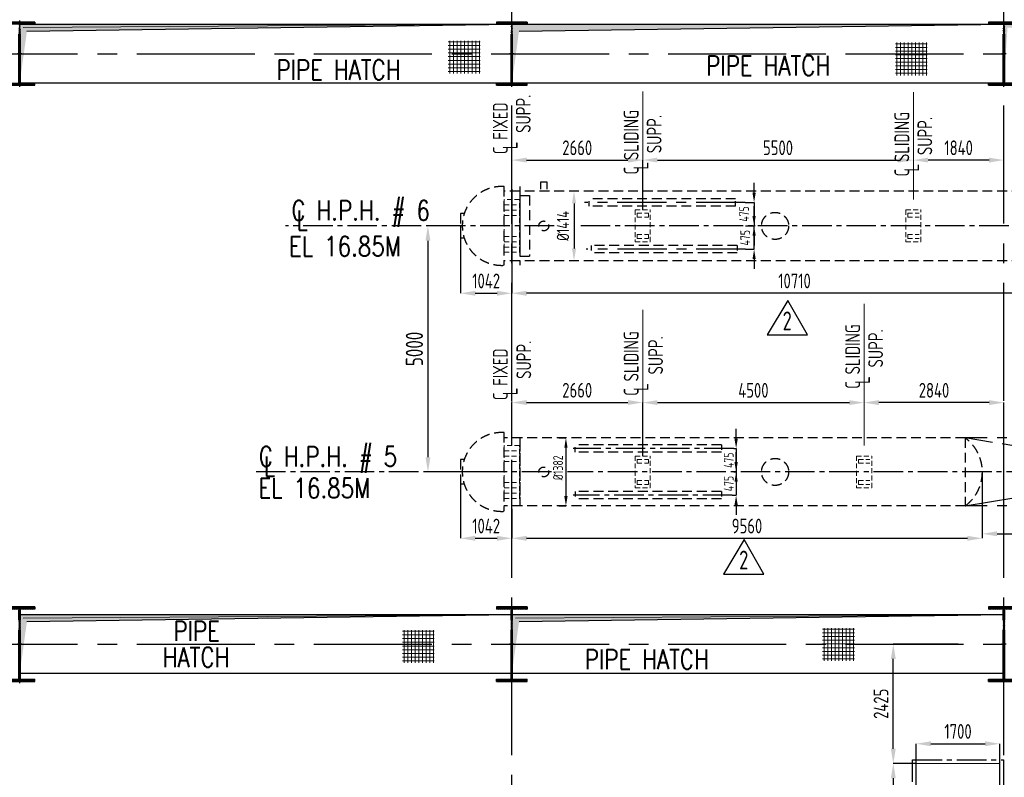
# Model space of a CAD drawing. Extents: x -11758 to 4934791, y -233543 to 1826789.
# Tile 57 of 256: x 57158 to 77166, y 287531 to 302928. Entities that reach past the tile are written whole.
import ezdxf

# ---------------------------------------------------------------- set-up
doc = ezdxf.new("R2010")
doc.units = 0
doc.header["$LTSCALE"] = 800
doc.header["$MEASUREMENT"] = 0
for name, pattern in [('CENTER', [2, 1.25, -0.25, 0.25, -0.25]), ('CENTER2', [1.125, 0.75, -0.125, 0.125, -0.125]), ('HIDDEN', [0.375, 0.25, -0.125]), ('HIDDENS', [0.25, 0.125, -0.125])]:
    doc.linetypes.add(name, pattern=pattern)
doc.layers.get('DEFPOINTS').update_dxf_attribs({"linetype": 'CONTINUOUS'})
for name, color, linetype in [('CL', 2, 'CENTER2'), ('COL', 1, 'CENTER'), ('GRID', 8, 'CENTER'), ('HANGERS', 1, 'CONTINUOUS'), ('HATCH', 9, 'CONTINUOUS'), ('M_TEXT', 3, 'CONTINUOUS'), ('MECH_EQ', 251, 'HIDDEN'), ('OBN', 1, 'CONTINUOUS'), ('PIPE OPENING HATCH', 7, 'CONTINUOUS')]:
    doc.layers.add(name, color=color, linetype=linetype)
for name, color, linetype, lineweight in [('DIM', 4, 'CONTINUOUS', 15), ('T', 3, 'CONTINUOUS', 15), ('TEXT', 3, 'CONTINUOUS', 15)]:
    doc.layers.add(name, color=color, linetype=linetype, lineweight=lineweight)
doc.styles.add('ROMANC', font='romanc')
doc.styles.add('ROMANS', font='ISO9.shx', dxfattribs={"width": 0.8})
doc.styles.add('S1', font='SIMPLEX.SHX', dxfattribs={"height": 200})
doc.styles.add('S3', font='ROMANS1.SHX', dxfattribs={"width": 0.8})
doc.dimstyles.new('STANDARD$0', dxfattribs={"dimtxt": 250, "dimasz": 200, "dimexe": 0, "dimexo": 0, "dimgap": 100, "dimtad": 1, "dimdec": 0, "dimzin": 0, "dimdsep": 46, "dimtxsty": 'S1', "dimcen": 0, "dimadec": 0, "dimazin": 0, "dimtfac": 1, "dimtdec": 0, "dimtmove": 2, "dimatfit": 3, "dimfxl": 1, "dimtolj": 1, "dimtzin": 0, "dimarcsym": 0})

# ---------------------------------------------------------------- blocks, each defined once
blk = doc.blocks.new('*D321')
at = {"layer": 'DEFPOINTS', "color": 0, "transparency": 16777216}
for p in [(65765, 298737), (65454, 293737), (65697, 293737)]:
    blk.add_point(p, dxfattribs=at)
at = {"layer": 'DIM', "color": 9, "lineweight": -2, "transparency": 16777216}
for p, q in [((65765, 298737), (65454, 298737)), ((65454, 298437), (65454, 294037)), ((65697, 293737), (65454, 293737))]:
    blk.add_line(p, q, dxfattribs=at)
at = {"layer": 'DIM', "color": 9, "transparency": 16777216}
for points in [[(65404, 298437), (65504, 298437), (65454, 298737)], [(65404, 294037), (65504, 294037), (65454, 293737)]]:
    blk.add_solid(points, dxfattribs=at)
at = {"layer": 'DIM', "transparency": 16777216, "insert": (65179, 296237), "char_height": 350, "attachment_point": 5, "rotation": 90, "style": 'ROMANS'}
blk.add_mtext('\\A1;5000', dxfattribs=at)
blk = doc.blocks.new('A$C1C927E47')
at = {"layer": 'COL'}
h = blk.add_hatch(dxfattribs=at)
h.set_pattern_fill('ANSI31', color=256, scale=100, style=0)
h.paths.add_polyline_path([(16, 0), (0, 0), (0, -710), (16, -710)])
h.paths.add_polyline_path([(16, 710), (0, 710), (0, 0), (16, 0)])
h.paths.add_polyline_path([(0, 710), (-16, 710), (-16, 0), (0, 0)])
h.paths.add_polyline_path([(0, 0), (-16, 0), (-16, -710), (0, -710)])
h.paths.add_polyline_path([(-310, -710), (-310, -760), (0, -760), (0, -710)])
h.paths.add_polyline_path([(310, -760), (310, -710), (0, -710), (0, -760)])
h.paths.add_polyline_path([(310, 710), (310, 760), (0, 760), (0, 710)])
h.paths.add_polyline_path([(-310, 760), (-310, 710), (0, 710), (0, 760)])
for p, q in [((310, 760), (-310, 760)), ((-310, 760), (-310, 710)), ((310, 710), (-310, 710)), ((-16, -710), (-16, 710)), ((16, -710), (16, 710)), ((310, 760), (310, 710)), ((-310, -710), (310, -710)), ((-310, -760), (-310, -710)), ((-310, -760), (310, -760)), ((310, -760), (310, -710))]:
    blk.add_line(p, q, dxfattribs=at)
at = {"layer": 'COL', "color": 2}
for p, q in [((0, -792), (0, 792)), ((44, 0), (-44, 0)), ((44, 0), (-44, 0))]:
    blk.add_line(p, q, dxfattribs=at)
blk = doc.blocks.new('A$C14326149')
at = {"layer": 'COL'}
h = blk.add_hatch(dxfattribs=at)
h.set_pattern_fill('ANSI31', color=256, scale=100, style=0)
h.paths.add_polyline_path([(-310, -640), (-310, -600), (310, -600), (310, -640)])
h.paths.add_polyline_path([(310, 640), (310, 600), (-310, 600), (-310, 640)])
edge = h.paths.add_edge_path()
edge.add_line((-16, -600), (-16, 600))
edge.add_line((16, -600), (16, 600))
for p, q in [((310, 640), (-310, 640)), ((-310, 640), (-310, 600)), ((310, 640), (310, 600)), ((310, 600), (-310, 600)), ((-16, -600), (-16, 600)), ((16, -600), (16, 600)), ((-310, -600), (310, -600)), ((-310, -640), (-310, -600)), ((310, -640), (310, -600)), ((-310, -640), (310, -640))]:
    blk.add_line(p, q, dxfattribs=at)
at = {"layer": 'COL', "color": 2}
for p, q in [((0, -672), (0, 672)), ((44, 0), (-44, 0))]:
    blk.add_line(p, q, dxfattribs=at)
blk = doc.blocks.new('*D381')
at = {"layer": 'DEFPOINTS', "color": 0, "transparency": 16777216}
for p in [(76718, 293737), (84818, 293046), (84818, 292480)]:
    blk.add_point(p, dxfattribs=at)
at = {"layer": 'DIM', "color": 9, "lineweight": -2, "transparency": 16777216}
for p, q in [((76718, 293737), (76718, 292480)), ((84818, 293046), (84818, 292480)), ((77018, 292480), (84518, 292480))]:
    blk.add_line(p, q, dxfattribs=at)
at = {"layer": 'DIM', "color": 9, "transparency": 16777216}
for points in [[(77018, 292530), (77018, 292430), (76718, 292480)], [(84518, 292530), (84518, 292430), (84818, 292480)]]:
    blk.add_solid(points, dxfattribs=at)
at = {"layer": 'DIM', "transparency": 16777216, "insert": (80052, 292730), "char_height": 300, "attachment_point": 5, "style": 'ROMANS'}
blk.add_mtext('\\A1;8100', dxfattribs=at)
blk = doc.blocks.new('*D382')
at = {"layer": 'DEFPOINTS', "color": 0, "transparency": 16777216}
for p in [(76718, 293737), (67158, 292987), (76718, 292388)]:
    blk.add_point(p, dxfattribs=at)
at = {"layer": 'DIM', "color": 9, "lineweight": -2, "transparency": 16777216}
for p, q in [((76718, 293737), (76718, 292388)), ((67158, 292987), (67158, 292388)), ((67458, 292388), (76418, 292388))]:
    blk.add_line(p, q, dxfattribs=at)
at = {"layer": 'DIM', "color": 9, "transparency": 16777216}
for points in [[(67458, 292438), (67458, 292338), (67158, 292388)], [(76418, 292438), (76418, 292338), (76718, 292388)]]:
    blk.add_solid(points, dxfattribs=at)
at = {"layer": 'DIM', "transparency": 16777216, "insert": (71938, 292638), "char_height": 300, "attachment_point": 5, "style": 'ROMANS'}
blk.add_mtext('\\A1;9560', dxfattribs=at)
blk = doc.blocks.new('*D383')
at = {"layer": 'DEFPOINTS', "color": 0, "transparency": 16777216}
for p in [(66116, 293487), (67158, 292388), (67158, 292388)]:
    blk.add_point(p, dxfattribs=at)
at = {"layer": 'DIM', "color": 9, "lineweight": -2, "transparency": 16777216}
for p, q in [((66116, 293487), (66116, 292388)), ((66416, 292388), (66858, 292388))]:
    blk.add_line(p, q, dxfattribs=at)
at = {"layer": 'DIM', "color": 9, "transparency": 16777216}
for points in [[(66416, 292438), (66416, 292338), (66116, 292388)], [(66858, 292438), (66858, 292338), (67158, 292388)]]:
    blk.add_solid(points, dxfattribs=at)
at = {"layer": 'DIM', "transparency": 16777216, "insert": (66637, 292638), "char_height": 300, "attachment_point": 5, "style": 'ROMANS'}
blk.add_mtext('\\A1;1042', dxfattribs=at)
blk = doc.blocks.new('*D385')
at = {"layer": 'DEFPOINTS', "color": 0, "transparency": 16777216}
for p in [(67158, 299487), (66116, 298737), (67158, 297368)]:
    blk.add_point(p, dxfattribs=at)
at = {"layer": 'DIM', "color": 9, "lineweight": -2, "transparency": 16777216}
for p, q in [((67158, 299487), (67158, 297368)), ((66116, 298737), (66116, 297368)), ((66416, 297368), (66858, 297368))]:
    blk.add_line(p, q, dxfattribs=at)
at = {"layer": 'DIM', "color": 9, "transparency": 16777216}
for points in [[(66416, 297418), (66416, 297318), (66116, 297368)], [(66858, 297418), (66858, 297318), (67158, 297368)]]:
    blk.add_solid(points, dxfattribs=at)
at = {"layer": 'DIM', "transparency": 16777216, "insert": (66637, 297618), "char_height": 300, "attachment_point": 5, "style": 'ROMANS'}
blk.add_mtext('\\A1;1042', dxfattribs=at)
blk = doc.blocks.new('*D386')
at = {"layer": 'DEFPOINTS', "color": 0, "transparency": 16777216}
for p in [(71902, 299212), (72082, 298737), (72103, 298737)]:
    blk.add_point(p, dxfattribs=at)
at = {"layer": 'DIM', "color": 9, "lineweight": -2, "transparency": 16777216}
for p, q in [((72082, 299412), (72082, 299612)), ((71902, 299212), (72082, 299212)), ((72082, 299212), (72082, 298737)), ((72103, 298737), (72082, 298737)), ((72082, 298537), (72082, 298337))]:
    blk.add_line(p, q, dxfattribs=at)
at = {"layer": 'DIM', "color": 9, "transparency": 16777216}
for points in [[(72049, 299412), (72115, 299412), (72082, 299212)], [(72049, 298537), (72115, 298537), (72082, 298737)]]:
    blk.add_solid(points, dxfattribs=at)
at = {"layer": 'DIM', "transparency": 16777216, "insert": (71879, 298980), "char_height": 200, "attachment_point": 5, "rotation": 90, "style": 'ROMANS'}
blk.add_mtext('\\A1;475', dxfattribs=at)
blk = doc.blocks.new('*D387')
at = {"layer": 'DEFPOINTS', "color": 0, "transparency": 16777216}
for p in [(71906, 298737), (72082, 298737), (71906, 298262)]:
    blk.add_point(p, dxfattribs=at)
at = {"layer": 'DIM', "color": 9, "lineweight": -2, "transparency": 16777216}
for p, q in [((72082, 298937), (72082, 299137)), ((71906, 298737), (72082, 298737)), ((72082, 298262), (72082, 298737)), ((71906, 298262), (72082, 298262)), ((72082, 298062), (72082, 297862))]:
    blk.add_line(p, q, dxfattribs=at)
at = {"layer": 'DIM', "color": 9, "transparency": 16777216}
for points in [[(72049, 298937), (72115, 298937), (72082, 298737)], [(72049, 298062), (72115, 298062), (72082, 298262)]]:
    blk.add_solid(points, dxfattribs=at)
at = {"layer": 'DIM', "transparency": 16777216, "insert": (71901, 298496), "char_height": 200, "attachment_point": 5, "rotation": 90, "style": 'ROMANS'}
blk.add_mtext('\\A1;475', dxfattribs=at)
blk = doc.blocks.new('*D388')
at = {"layer": 'DEFPOINTS', "color": 0, "transparency": 16777216}
for p in [(68427, 299444), (68423, 298030), (68427, 298030)]:
    blk.add_point(p, dxfattribs=at)
at = {"layer": 'DIM', "color": 9, "lineweight": -2, "transparency": 16777216}
for p, q in [((68427, 299444), (68423, 299444)), ((68423, 299194), (68423, 298280)), ((68427, 298030), (68423, 298030))]:
    blk.add_line(p, q, dxfattribs=at)
at = {"layer": 'DIM', "color": 9, "transparency": 16777216}
for points in [[(68381, 299194), (68465, 299194), (68423, 299444)], [(68381, 298280), (68465, 298280), (68423, 298030)]]:
    blk.add_solid(points, dxfattribs=at)
at = {"layer": 'DIM', "transparency": 16777216, "insert": (68198, 298737), "char_height": 250, "attachment_point": 5, "rotation": 90, "style": 'ROMANS'}
blk.add_mtext('\\A1;%%C1414', dxfattribs=at)
blk = doc.blocks.new('*D399')
at = {"layer": 'DEFPOINTS', "color": 0, "transparency": 16777216}
for p in [(74911, 290237), (76226, 290237), (75376, 287812)]:
    blk.add_point(p, dxfattribs=at)
at = {"layer": 'DIM', "color": 9, "lineweight": -2, "transparency": 16777216}
for p, q in [((76226, 290237), (74911, 290237)), ((74911, 288112), (74911, 289937)), ((75376, 287812), (74911, 287812))]:
    blk.add_line(p, q, dxfattribs=at)
at = {"layer": 'DIM', "color": 9, "transparency": 16777216}
for points in [[(74861, 289937), (74961, 289937), (74911, 290237)], [(74861, 288112), (74961, 288112), (74911, 287812)]]:
    blk.add_solid(points, dxfattribs=at)
at = {"layer": 'DIM', "transparency": 16777216, "insert": (74661, 289025), "char_height": 300, "attachment_point": 5, "rotation": 90, "style": 'ROMANS'}
blk.add_mtext('\\A1;2425', dxfattribs=at)
blk = doc.blocks.new('*D400')
at = {"layer": 'DEFPOINTS', "color": 0, "transparency": 16777216}
for p in [(77076, 288213), (75376, 286312), (77076, 286312)]:
    blk.add_point(p, dxfattribs=at)
at = {"layer": 'DIM', "color": 9, "lineweight": -2, "transparency": 16777216}
for p, q in [((75376, 286312), (75376, 288213)), ((75676, 288213), (76776, 288213)), ((77076, 286312), (77076, 288213))]:
    blk.add_line(p, q, dxfattribs=at)
at = {"layer": 'DIM', "color": 9, "transparency": 16777216}
for points in [[(75676, 288263), (75676, 288163), (75376, 288213)], [(76776, 288263), (76776, 288163), (77076, 288213)]]:
    blk.add_solid(points, dxfattribs=at)
at = {"layer": 'DIM', "transparency": 16777216, "insert": (76226, 288463), "char_height": 300, "attachment_point": 5, "style": 'ROMANS'}
blk.add_mtext('\\A1;1700', dxfattribs=at)
blk = doc.blocks.new('*D406')
at = {"layer": 'DEFPOINTS', "color": 0, "transparency": 16777216}
for p in [(74318, 295146), (74318, 295146), (77158, 293739)]:
    blk.add_point(p, dxfattribs=at)
at = {"layer": 'DIM', "color": 9, "lineweight": -2, "transparency": 16777216}
for p, q in [((76858, 295146), (74618, 295146)), ((77158, 293739), (77158, 295146))]:
    blk.add_line(p, q, dxfattribs=at)
at = {"layer": 'DIM', "color": 9, "transparency": 16777216}
for points in [[(74618, 295196), (74618, 295096), (74318, 295146)], [(76858, 295196), (76858, 295096), (77158, 295146)]]:
    blk.add_solid(points, dxfattribs=at)
at = {"layer": 'DIM', "transparency": 16777216, "insert": (75738, 295396), "char_height": 300, "attachment_point": 5, "style": 'ROMANS'}
blk.add_mtext('\\A1;2840', dxfattribs=at)
blk = doc.blocks.new('*D407')
at = {"layer": 'DEFPOINTS', "color": 0, "transparency": 16777216}
for p in [(69818, 295148), (67158, 294274), (69818, 294061)]:
    blk.add_point(p, dxfattribs=at)
at = {"layer": 'DIM', "color": 9, "lineweight": -2, "transparency": 16777216}
for p, q in [((67158, 294274), (67158, 295148)), ((67458, 295148), (69518, 295148)), ((69818, 294061), (69818, 295148))]:
    blk.add_line(p, q, dxfattribs=at)
at = {"layer": 'DIM', "color": 9, "transparency": 16777216}
for points in [[(67458, 295198), (67458, 295098), (67158, 295148)], [(69518, 295198), (69518, 295098), (69818, 295148)]]:
    blk.add_solid(points, dxfattribs=at)
at = {"layer": 'DIM', "transparency": 16777216, "insert": (68488, 295398), "char_height": 300, "attachment_point": 5, "style": 'ROMANS'}
blk.add_mtext('\\A1;2660', dxfattribs=at)
blk = doc.blocks.new('*D408')
at = {"layer": 'DEFPOINTS', "color": 0, "transparency": 16777216}
for p in [(74318, 295146), (74318, 295146), (69818, 294061)]:
    blk.add_point(p, dxfattribs=at)
at = {"layer": 'DIM', "color": 9, "lineweight": -2, "transparency": 16777216}
for p, q in [((69818, 294061), (69818, 295146)), ((70118, 295146), (74018, 295146))]:
    blk.add_line(p, q, dxfattribs=at)
at = {"layer": 'DIM', "color": 9, "transparency": 16777216}
for points in [[(70118, 295196), (70118, 295096), (69818, 295146)], [(74018, 295196), (74018, 295096), (74318, 295146)]]:
    blk.add_solid(points, dxfattribs=at)
at = {"layer": 'DIM', "transparency": 16777216, "insert": (72068, 295396), "char_height": 300, "attachment_point": 5, "style": 'ROMANS'}
blk.add_mtext('\\A1;4500', dxfattribs=at)
blk = doc.blocks.new('*D409')
at = {"layer": 'DEFPOINTS', "color": 0, "transparency": 16777216}
for p in [(75318, 300075), (75318, 300075), (77158, 299952)]:
    blk.add_point(p, dxfattribs=at)
at = {"layer": 'DIM', "color": 9, "lineweight": -2, "transparency": 16777216}
for p, q in [((76858, 300075), (75618, 300075)), ((77158, 299952), (77158, 300075))]:
    blk.add_line(p, q, dxfattribs=at)
at = {"layer": 'DIM', "color": 9, "transparency": 16777216}
for points in [[(75618, 300125), (75618, 300025), (75318, 300075)], [(76858, 300125), (76858, 300025), (77158, 300075)]]:
    blk.add_solid(points, dxfattribs=at)
at = {"layer": 'DIM', "transparency": 16777216, "insert": (76238, 300325), "char_height": 300, "attachment_point": 5, "style": 'ROMANS'}
blk.add_mtext('\\A1;1840', dxfattribs=at)
blk = doc.blocks.new('*D410')
at = {"layer": 'DEFPOINTS', "color": 0, "transparency": 16777216}
for p in [(69818, 300075), (67158, 299274), (69818, 299061)]:
    blk.add_point(p, dxfattribs=at)
at = {"layer": 'DIM', "color": 9, "lineweight": -2, "transparency": 16777216}
for p, q in [((67158, 299274), (67158, 300075)), ((67458, 300075), (69518, 300075)), ((69818, 299061), (69818, 300075))]:
    blk.add_line(p, q, dxfattribs=at)
at = {"layer": 'DIM', "color": 9, "transparency": 16777216}
for points in [[(67458, 300125), (67458, 300025), (67158, 300075)], [(69518, 300125), (69518, 300025), (69818, 300075)]]:
    blk.add_solid(points, dxfattribs=at)
at = {"layer": 'DIM', "transparency": 16777216, "insert": (68488, 300325), "char_height": 300, "attachment_point": 5, "style": 'ROMANS'}
blk.add_mtext('\\A1;2660', dxfattribs=at)
blk = doc.blocks.new('*D411')
at = {"layer": 'DEFPOINTS', "color": 0, "transparency": 16777216}
for p in [(75318, 300075), (75318, 300075), (69818, 299061)]:
    blk.add_point(p, dxfattribs=at)
at = {"layer": 'DIM', "color": 9, "lineweight": -2, "transparency": 16777216}
for p, q in [((69818, 299061), (69818, 300075)), ((70118, 300075), (75018, 300075))]:
    blk.add_line(p, q, dxfattribs=at)
at = {"layer": 'DIM', "color": 9, "transparency": 16777216}
for points in [[(70118, 300125), (70118, 300025), (69818, 300075)], [(75018, 300125), (75018, 300025), (75318, 300075)]]:
    blk.add_solid(points, dxfattribs=at)
at = {"layer": 'DIM', "transparency": 16777216, "insert": (72568, 300325), "char_height": 300, "attachment_point": 5, "style": 'ROMANS'}
blk.add_mtext('\\A1;5500', dxfattribs=at)
blk = doc.blocks.new('*D412')
at = {"layer": 'DEFPOINTS', "color": 0, "transparency": 16777216}
for p in [(75376, 287812), (74911, 284812), (75376, 284812)]:
    blk.add_point(p, dxfattribs=at)
at = {"layer": 'DIM', "color": 9, "lineweight": -2, "transparency": 16777216}
for p, q in [((75376, 287812), (74911, 287812)), ((74911, 287512), (74911, 285112)), ((75376, 284812), (74911, 284812))]:
    blk.add_line(p, q, dxfattribs=at)
at = {"layer": 'DIM', "color": 9, "transparency": 16777216}
for points in [[(74861, 287512), (74961, 287512), (74911, 287812)], [(74861, 285112), (74961, 285112), (74911, 284812)]]:
    blk.add_solid(points, dxfattribs=at)
at = {"layer": 'DIM', "transparency": 16777216, "insert": (74661, 286312), "char_height": 300, "attachment_point": 5, "rotation": 90, "style": 'ROMANS'}
blk.add_mtext('\\A1;3000', dxfattribs=at)
blk = doc.blocks.new('*D414')
at = {"layer": 'DEFPOINTS', "color": 0, "transparency": 16777216}
for p in [(77868, 298725), (67158, 298005), (67158, 297368)]:
    blk.add_point(p, dxfattribs=at)
at = {"layer": 'DIM', "color": 9, "lineweight": -2, "transparency": 16777216}
for p, q in [((77868, 298725), (77868, 297368)), ((67158, 298005), (67158, 297368)), ((77568, 297368), (67458, 297368))]:
    blk.add_line(p, q, dxfattribs=at)
at = {"layer": 'DIM', "color": 9, "transparency": 16777216}
for points in [[(67458, 297418), (67458, 297318), (67158, 297368)], [(77568, 297418), (77568, 297318), (77868, 297368)]]:
    blk.add_solid(points, dxfattribs=at)
at = {"layer": 'DIM', "transparency": 16777216, "insert": (72903, 297618), "char_height": 300, "attachment_point": 5, "style": 'ROMANS'}
blk.add_mtext('\\A1;10710', dxfattribs=at)
blk = doc.blocks.new('A$C0AF45617')
at = {"layer": 'DIM'}
h = blk.add_hatch(dxfattribs=at)
h.set_pattern_fill('ANSI37', color=256, scale=600, angle=45, style=0)
h.set_pattern_definition([(90, (9242.9, -48275.97), (-75, 1e-14), []), (180, (9242.9, -48275.97), (-1e-14, -75), [])])
h.paths.add_polyline_path([(40425, 284), (39777, 284), (39777, -383), (40425, -383)])
h = blk.add_hatch(dxfattribs=at)
h.set_pattern_fill('ANSI37', color=256, scale=600, angle=45, style=0)
h.set_pattern_definition([(90, (17779.32, -48234.51), (-75, 1e-14), []), (180, (17779.32, -48234.51), (-1e-14, -75), [])])
h.paths.add_polyline_path([(48962, 325), (48314, 325), (48314, -341), (48962, -341)])
at = {"layer": 'OBN'}
blk.add_hatch(color=256, dxfattribs=at).paths.add_polyline_path([(32099, 496), (32000, -600), (32000, 600), (35000, 600)])
at = {"layer": 'PIPE OPENING HATCH', "lineweight": -2}
for points in [[(32072, 530), (32000, -600), (32000, 598), (42000, 598)], [(42072, 530), (42000, -600), (42000, 598), (52000, 598)]]:
    blk.add_hatch(color=1, dxfattribs=at).paths.add_polyline_path(points)
at = {"layer": 'PIPE OPENING HATCH'}
h = blk.add_hatch(color=1, dxfattribs=at)
h.paths.add_polyline_path([(32084, 0), (32016, 0), (32016, -485)])
h.paths.add_polyline_path([(42000, 600), (32016, 600), (32016, 0), (32044, 0), (32084, 0), (32147, 458)])
h = blk.add_hatch(color=1, dxfattribs=at)
h.paths.add_polyline_path([(42084, 0), (42016, 0), (42016, -485)])
h.paths.add_polyline_path([(52000, 600), (42016, 600), (42016, 0), (42044, 0), (42084, 0), (42147, 458)])
at = {"layer": 'PIPE OPENING HATCH', "color": 1, "lineweight": -2}
for p, q in [((32000, 600), (42000, 600)), ((42000, 598), (32072, 530)), ((42000, 600), (52000, 600)), ((52000, 598), (42072, 530))]:
    blk.add_line(p, q, dxfattribs=at)
at = {"layer": 'PIPE OPENING HATCH', "color": 1}
for p, q in [((32147, 458), (42000, 600)), ((42147, 458), (52000, 600))]:
    blk.add_line(p, q, dxfattribs=at)
for points in [[(32000, 600), (42000, 600), (42000, -600), (32000, -600)], [(42000, 600), (52000, 600), (52000, -600), (42000, -600)]]:
    blk.add_lwpolyline(points, close=True, dxfattribs=at)
at = {"layer": 'T', "style": 'S3', "width": 0.8}
for s, p in [('PIPE', (35122, 64)), ('HATCH', (34903, -465)), ('PIPE HATCH', (43481, -507))]:
    blk.add_text(s, height=400, dxfattribs=at).set_placement(p)
blk = doc.blocks.new('A$C73552E55')
at = {"layer": 'DIM'}
h = blk.add_hatch(dxfattribs=at)
h.set_pattern_fill('ANSI37', color=256, scale=600, angle=45, style=0)
h.set_pattern_definition([(90, (10174.726, -48297.984), (-75, 1e-14), []), (180, (10174.726, -48297.984), (-1e-14, -75), [])])
h.paths.add_polyline_path([(41357, 262), (40709, 262), (40709, -405), (41357, -405)])
h = blk.add_hatch(dxfattribs=at)
h.set_pattern_fill('ANSI37', color=256, scale=600, angle=45, style=0)
h.set_pattern_definition([(90, (19259.7, -48335.04), (-75, 1e-14), []), (180, (19259.7, -48335.04), (-1e-14, -75), [])])
h.paths.add_polyline_path([(50442, 225), (49794, 225), (49794, -442), (50442, -442)])
at = {"layer": 'PIPE OPENING HATCH', "lineweight": -2}
for points in [[(32072, 530), (32000, -600), (32000, 598), (42000, 598)], [(52072, 530), (52000, -600), (52000, 598), (62000, 598)]]:
    blk.add_hatch(color=1, dxfattribs=at).paths.add_polyline_path(points)
at = {"layer": 'PIPE OPENING HATCH'}
h = blk.add_hatch(color=1, dxfattribs=at)
h.paths.add_polyline_path([(32084, 0), (32016, 0), (32016, -485)])
h.paths.add_polyline_path([(42000, 600), (32016, 600), (32016, 0), (32044, 0), (32084, 0), (32147, 458)])
h = blk.add_hatch(color=1, dxfattribs=at)
h.paths.add_polyline_path([(42084, 0), (42016, 0), (42016, -485)])
h.paths.add_polyline_path([(52000, 600), (42016, 600), (42016, 0), (42044, 0), (42084, 0), (42147, 458)])
at = {"layer": 'PIPE OPENING HATCH', "color": 1, "lineweight": -2}
for p, q in [((42000, 598), (32072, 530)), ((52000, 600), (62000, 600))]:
    blk.add_line(p, q, dxfattribs=at)
at = {"layer": 'PIPE OPENING HATCH', "color": 1}
for p, q in [((32147, 458), (42000, 600)), ((42147, 458), (52000, 600))]:
    blk.add_line(p, q, dxfattribs=at)
for points in [[(32000, 600), (42000, 600), (42000, -600), (32000, -600)], [(42000, 600), (52000, 600), (52000, -600), (42000, -600)], [(52000, 600), (62000, 600), (62000, -600), (52000, -600)]]:
    blk.add_lwpolyline(points, close=True, dxfattribs=at)
at = {"layer": 'T', "style": 'S3', "width": 0.8}
for p in [(37216, -528), (45948, -441)]:
    blk.add_text('PIPE HATCH', height=400, dxfattribs=at).set_placement(p)
blk = doc.blocks.new('*D296')
at = {"layer": 'DEFPOINTS', "color": 0, "transparency": 16777216}
for p in [(71670, 294212), (71670, 293737), (71717, 293737)]:
    blk.add_point(p, dxfattribs=at)
at = {"layer": 'DIM', "color": 9, "lineweight": -2, "transparency": 16777216}
for p, q in [((71717, 294412), (71717, 294612)), ((71670, 294212), (71717, 294212)), ((71717, 294212), (71717, 293737)), ((71670, 293737), (71717, 293737)), ((71717, 293537), (71717, 293337))]:
    blk.add_line(p, q, dxfattribs=at)
at = {"layer": 'DIM', "color": 9, "transparency": 16777216}
for points in [[(71683, 294412), (71750, 294412), (71717, 294212)], [(71683, 293537), (71750, 293537), (71717, 293737)]]:
    blk.add_solid(points, dxfattribs=at)
at = {"layer": 'DIM', "transparency": 16777216, "insert": (71567, 293975), "char_height": 200, "attachment_point": 5, "rotation": 90, "style": 'ROMANS'}
blk.add_mtext('\\A1;475', dxfattribs=at)
blk = doc.blocks.new('*D297')
at = {"layer": 'DEFPOINTS', "color": 0, "transparency": 16777216}
for p in [(71717, 293737), (71639, 293262), (71717, 293262)]:
    blk.add_point(p, dxfattribs=at)
at = {"layer": 'DIM', "color": 9, "lineweight": -2, "transparency": 16777216}
for p, q in [((71717, 293937), (71717, 294137)), ((71717, 293737), (71717, 293262)), ((71639, 293262), (71717, 293262)), ((71717, 293062), (71717, 292862))]:
    blk.add_line(p, q, dxfattribs=at)
at = {"layer": 'DIM', "color": 9, "transparency": 16777216}
for points in [[(71683, 293937), (71750, 293937), (71717, 293737)], [(71683, 293062), (71750, 293062), (71717, 293262)]]:
    blk.add_solid(points, dxfattribs=at)
at = {"layer": 'DIM', "transparency": 16777216, "insert": (71567, 293500), "char_height": 200, "attachment_point": 5, "rotation": 90, "style": 'ROMANS'}
blk.add_mtext('\\A1;475', dxfattribs=at)
blk = doc.blocks.new('*D298')
at = {"layer": 'DEFPOINTS', "color": 0, "transparency": 16777216}
for p in [(68113, 294428), (68113, 293046), (68258, 293046)]:
    blk.add_point(p, dxfattribs=at)
at = {"layer": 'DIM', "color": 9, "lineweight": -2, "transparency": 16777216}
for p, q in [((68113, 294428), (68258, 294428)), ((68258, 294228), (68258, 293246)), ((68113, 293046), (68258, 293046))]:
    blk.add_line(p, q, dxfattribs=at)
at = {"layer": 'DIM', "color": 9, "transparency": 16777216}
for points in [[(68225, 294228), (68292, 294228), (68258, 294428)], [(68225, 293246), (68292, 293246), (68258, 293046)]]:
    blk.add_solid(points, dxfattribs=at)
at = {"layer": 'DIM', "transparency": 16777216, "insert": (68098, 293820), "char_height": 200, "attachment_point": 5, "rotation": 90, "style": 'ROMANS'}
blk.add_mtext('\\A1;%%C1382', dxfattribs=at)
blk = doc.blocks.new('REV2')
at = {"layer": 'HANGERS', "linetype": 'Continuous'}
for p, q in [((95462, 93768), (95042, 93069)), ((95862, 93069), (95462, 93768)), ((95042, 93069), (95862, 93069))]:
    blk.add_line(p, q, dxfattribs=at)
at = {"layer": 'HANGERS', "linetype": 'Continuous', "style": 'ROMANS', "width": 0.8}
blk.add_text('2', height=383, dxfattribs=at).set_placement((95357, 93161))

msp = doc.modelspace()

# ---------------------------------------------------------------- linework, layer by layer
at = {"layer": 'CL'}
for p, q in [((68018.4, 298737.2), (62561.9, 298737.2)), ((87158.4, 298737.2), (68461.9, 298737.2)), ((71670.2, 294212.2), (68404.3, 294212.2)), ((67962.2, 293737.2), (61878.3, 293737.2)), ((85010.6, 293737.2), (68287.9, 293737.2)), ((71639.3, 293262.2), (68404.3, 293262.2))]:
    msp.add_line(p, q, dxfattribs=at)
at = {"layer": 'CL', "color": 2, "linetype": 'CENTER'}
msp.add_line((66652.7, 293737.3), (65442.1, 293737.3), dxfattribs=at)
at = {"layer": 'CL'}
msp.add_lwpolyline([(75301.3, 287887.1), (77151.3, 287887.1), (77151.3, 284737.1), (75301.3, 284737.1)], close=True, dxfattribs=at)
at = {"layer": 'DIM'}
for p, q in [((69818.4, 299274.2), (69818.4, 301467.9)), ((75318.4, 299274.2), (75318.4, 301458.1)), ((74318.4, 294274.2), (74318.4, 297152.7)), ((69818.4, 294274.2), (69818.4, 297032.2)), ((67158.4, 294274.2), (67158.4, 296553))]:
    msp.add_line(p, q, dxfattribs=at)
at = {"layer": 'DIM', "color": 8, "linetype": 'HIDDEN', "ltscale": 0.5}
for p, q in [((67311.9, 299274.2), (67004.8, 299274.2)), ((67004.8, 299274.2), (67004.8, 298200.3)), ((67004.8, 299166.5), (67311.9, 299166.5)), ((67311.9, 298200.3), (67311.9, 299274.2)), ((67004.8, 299058.8), (67311.9, 299058.8)), ((67004.8, 298951.1), (67311.9, 298951.1)), ((69664.8, 299060.9), (69664.8, 298413.5)), ((69664.8, 299060.9), (69971.9, 299060.9)), ((69703.2, 298993.1), (69933.6, 298993.1)), ((69703.2, 298912.3), (69703.2, 298993.1)), ((69933.6, 298912.3), (69933.6, 298993.1)), ((69971.9, 298413.5), (69971.9, 299060.9)), ((75164.8, 299060.9), (75164.8, 298413.5)), ((75164.8, 299060.9), (75471.9, 299060.9)), ((75203.2, 298993.1), (75433.6, 298993.1)), ((75203.2, 298912.3), (75203.2, 298993.1)), ((75471.9, 298413.5), (75471.9, 299060.9)), ((69703.2, 298912.3), (69933.6, 298912.3)), ((75203.2, 298912.3), (75433.6, 298912.3)), ((67004.8, 298523.3), (67311.9, 298523.3)), ((69703.2, 298562.1), (69933.6, 298562.1)), ((69703.2, 298562.1), (69703.2, 298481.4)), ((69933.6, 298562.1), (69933.6, 298481.4)), ((75203.2, 298562.1), (75433.6, 298562.1)), ((75203.2, 298562.1), (75203.2, 298481.4)), ((67004.8, 298415.6), (67311.9, 298415.6)), ((69664.8, 298413.5), (69971.9, 298413.5)), ((69703.2, 298481.4), (69933.6, 298481.4)), ((75164.8, 298413.5), (75471.9, 298413.5)), ((75203.2, 298481.4), (75433.6, 298481.4)), ((67004.8, 298307.9), (67311.9, 298307.9)), ((67004.8, 298200.3), (67311.9, 298200.3)), ((67311.9, 294274.2), (67004.8, 294274.2)), ((67004.8, 294274.2), (67004.8, 293200.3)), ((67004.8, 294166.5), (67311.9, 294166.5)), ((67311.9, 293200.3), (67311.9, 294274.2)), ((67004.8, 294058.8), (67311.9, 294058.8)), ((67004.8, 293951.1), (67311.9, 293951.1)), ((69664.8, 294060.9), (69664.8, 293413.5)), ((69664.8, 294060.9), (69971.9, 294060.9)), ((69703.2, 293993.1), (69933.6, 293993.1)), ((69703.2, 293912.3), (69703.2, 293993.1)), ((69933.6, 293912.3), (69933.6, 293993.1)), ((69971.9, 293413.5), (69971.9, 294060.9)), ((74164.8, 294060.9), (74164.8, 293413.5)), ((74164.8, 294060.9), (74471.9, 294060.9)), ((74203.2, 293993.1), (74433.6, 293993.1)), ((74203.2, 293912.3), (74203.2, 293993.1)), ((74471.9, 293413.5), (74471.9, 294060.9)), ((69703.2, 293912.3), (69933.6, 293912.3)), ((74203.2, 293912.3), (74433.6, 293912.3)), ((67004.8, 293523.3), (67311.9, 293523.3)), ((69703.2, 293562.1), (69933.6, 293562.1)), ((69703.2, 293562.1), (69703.2, 293481.4)), ((69933.6, 293562.1), (69933.6, 293481.4)), ((74203.2, 293562.1), (74433.6, 293562.1)), ((74203.2, 293562.1), (74203.2, 293481.4)), ((67004.8, 293415.6), (67311.9, 293415.6)), ((69664.8, 293413.5), (69971.9, 293413.5)), ((69703.2, 293481.4), (69933.6, 293481.4)), ((74164.8, 293413.5), (74471.9, 293413.5)), ((74203.2, 293481.4), (74433.6, 293481.4)), ((67004.8, 293307.9), (67311.9, 293307.9)), ((67004.8, 293200.3), (67311.9, 293200.3))]:
    msp.add_line(p, q, dxfattribs=at)
at = {"layer": 'DIM'}
msp.add_lwpolyline([(75376.3, 287812.1), (77076.3, 287812.1), (77076.3, 284812.1), (75376.3, 284812.1)], close=True, dxfattribs=at)
at = {"layer": 'GRID', "linetype": 'CENTER2', "ltscale": 4}
for p, q in [((67158.4, 259182.7), (67158.4, 304321.8)), ((77158.4, 259182.9), (77158.4, 303087.2)), ((19936.4, 302237.2), (120622.5, 302237.2)), ((19936.4, 290237.2), (120601.6, 290237.2))]:
    msp.add_line(p, q, dxfattribs=at)
at = {"layer": 'GRID'}
for p, q in [((71901.6, 299212.2), (68635.7, 299212.2)), ((71906.2, 298262.2), (68671.3, 298262.2)), ((84818.4, 294428.2), (76369.1, 294428.2)), ((84818.4, 293046.2), (76372.8, 294428.2)), ((76372.8, 293046.2), (84818.4, 294428.2)), ((84818.4, 293046.2), (76372.8, 293046.2))]:
    msp.add_line(p, q, dxfattribs=at)
at = {"layer": 'MECH_EQ'}
for p, q in [((66998.4, 299536.7), (66998.4, 297936.7)), ((67318.4, 299537.2), (67318.4, 297937.2)), ((77521.7, 299444.2), (66998.4, 299444.2)), ((67318.4, 299355.4), (67318.4, 298119)), ((67318.4, 299355.4), (67518.4, 299355.4)), ((67518.4, 299355.4), (67518.4, 298119)), ((66116.3, 298987.2), (66116.3, 298487.2)), ((66192.3, 298987.2), (66116.3, 298987.2)), ((66192.3, 298487.2), (66116.3, 298487.2)), ((77521.7, 298030.2), (66998.4, 298030.2)), ((67318.4, 298119), (67518.4, 298119)), ((66998.4, 294536.7), (66998.4, 292936.7)), ((76372.8, 294428.2), (66998.4, 294428.2)), ((67318.4, 294428.2), (67318.4, 293046.2)), ((67318.4, 294355.4), (67318.4, 293119)), ((76372.8, 294428.2), (76372.8, 293046.2)), ((66116.3, 293987.1), (66116.3, 293487.1)), ((66192.2, 293987.1), (66116.3, 293987.1)), ((66192.3, 293487.1), (66116.3, 293487.1)), ((76372.8, 293046.2), (66998.4, 293046.2))]:
    msp.add_line(p, q, dxfattribs=at)
at = {"layer": 'MECH_EQ', "linetype": 'HIDDEN'}
for p, q in [((71704.4, 299287.2), (68732.4, 299287.2)), ((71704.4, 299137.2), (68732.4, 299137.2)), ((71739.9, 298337.2), (68768, 298337.2)), ((71739.9, 298187.2), (68768, 298187.2)), ((71419.4, 294287.2), (68447.4, 294287.2)), ((71419.4, 294137.2), (68447.4, 294137.2)), ((71419.4, 293337.2), (68447.4, 293337.2)), ((71419.4, 293187.2), (68447.4, 293187.2))]:
    msp.add_line(p, q, dxfattribs=at)
at = {"layer": 'MECH_EQ', "linetype": 'HIDDENS'}
for p, q in [((68732.4, 299137.2), (68732.4, 299287.2)), ((71704.4, 299137.2), (71704.4, 299287.2)), ((68768, 298337.2), (68768, 298187.2)), ((71739.9, 298337.2), (71739.9, 298187.2)), ((68447.4, 294137.2), (68447.4, 294287.2)), ((71419.4, 294287.2), (71419.4, 294137.2)), ((68447.4, 293337.2), (68447.4, 293187.2)), ((71419.4, 293337.2), (71419.4, 293187.2))]:
    msp.add_line(p, q, dxfattribs=at)
at = {"layer": 'MECH_EQ'}
msp.add_lwpolyline([(67747.4, 299487.2), (67747.4, 299631.5), (67869.4, 299631.5), (67869.4, 299487.2)], dxfattribs=at)
at = {"layer": 'MECH_EQ', "linetype": 'HIDDEN'}
for centre in [(72508.4, 298737.2), (72508.4, 293737.2)]:
    msp.add_circle(centre, 275, dxfattribs=at)
at = {"layer": 'MECH_EQ'}
for centre in [(67808.4, 298737.2), (67808.4, 293737.2)]:
    msp.add_circle(centre, 100, dxfattribs=at)
for centre, radius, start, end in [((66953.7, 298737.2), 801.5, 86.52859, 273.47141), ((66953.7, 293737.2), 801.5, 86.52859, 273.47141), ((75859.7, 293737.2), 860.6, 306.59217, 53.40783)]:
    msp.add_arc(centre, radius, start, end, dxfattribs=at)

# ---------------------------------------------------------------- block references
at = {"layer": 'DIM'}
for name, p in [('A$C73552E55', (25158.4, 302237.2)), ('A$C14326149', (57158.4, 302237.2)), ('A$C14326149', (67158.4, 302237.2)), ('A$C14326149', (77158.4, 302237.2)), ('REV2', (-22696.7, 203454.1)), ('REV2', (-23579.7, 198593.3)), ('A$C0AF45617', (25158.4, 290237.2))]:
    msp.add_blockref(name, p, dxfattribs=at)
at = {"layer": 'HATCH'}
for p in [(57158.4, 290237.2), (67158.4, 290237.2), (77158.4, 290237.2)]:
    msp.add_blockref('A$C1C927E47', p, dxfattribs=at)

# ---------------------------------------------------------------- texts
at = {"layer": 'M_TEXT', "style": 'S3', "width": 0.8}
for s, p in [('C H.P.H. # 6', (62680.7, 298850.9)), ('L', (62781.9, 298650.1)), ('EL 16.85M', (62630.2, 298123.4)), ('C H.P.H. # 5', (62016.6, 293850.9)), ('L', (62117.8, 293650.1)), ('EL 16.85M', (62007.1, 293208.2))]:
    msp.add_text(s, height=400, dxfattribs=at).set_placement(p)
at = {"layer": 'T', "insert": (71528.1, 30531.2), "char_height": 300, "attachment_point": 1, "rotation": 90, "style": 'ROMANC'}
msp.add_mtext_dynamic_manual_height_columns('\\pi747.71;SWGR TO BE PLACED ON RAISED \\P\\pi1590.6;CHEQUERED PLATE FLOOR', width=9452.561, gutter_width=2000, heights=[0], dxfattribs=at)
at = {"layer": 'T', "insert": (76762.5, 226429.8), "char_height": 300, "width": 2855.548, "attachment_point": 1, "rotation": 90, "style": 'S3'}
msp.add_mtext('\\pi410.63;DEAERATOR \\P\\pi22.06;FIXED SUPPORT', dxfattribs=at)
at = {"layer": 'TEXT', "style": 'ROMANS', "width": 0.8}
for s, p in [('SUPP.', (67541.8, 300628.4)), ('C FIXED', (67074.1, 300194.7)), ('C SLIDING', (69734.1, 299782.1)), ('SUPP.', (70201.8, 300215.8)), ('C SLIDING', (75234.1, 299742.8)), ('SUPP.', (75701.8, 300176.5)), ('L', (67274.9, 300295.9)), ('L', (69934.9, 299883.3)), ('L', (75434.9, 299844)), ('C SLIDING', (74234.1, 295426.8)), ('C SLIDING', (69734.1, 295284.4)), ('SUPP.', (74701.8, 295860.5)), ('SUPP.', (67552.6, 295628.4)), ('SUPP.', (70230.3, 295718.2)), ('C FIXED', (67074.1, 295194.7)), ('L', (69934.9, 295385.6)), ('L', (74434.9, 295528)), ('L', (67274.9, 295295.9))]:
    msp.add_text(s, height=300, rotation=90, dxfattribs=at).set_placement(p)

# ---------------------------------------------------------------- dimensions: what is measured, and where the dimension line sits
at = {"layer": 'DIM'}
for base, p1, p2, angle, override, picture, middle in [((69818.4, 300074.5), (67158.4, 299274.2), (69818.4, 299060.9), 180, {"dimtxt": 300, "dimasz": 300, "dimtxsty": 'ROMANS', "dimclrd": 9, "dimclre": 9, "dimclrt": 256, "dimtix": 1, "dimtmove": 0}, '*D410', (68488.4, 300324.5)), ((75318.4, 300074.5), (69818.4, 299060.9), (75318.4, 300074.5), 180, {"dimtxt": 300, "dimasz": 300, "dimtxsty": 'ROMANS', "dimclrd": 9, "dimclre": 9, "dimclrt": 256, "dimtix": 1, "dimtmove": 0}, '*D411', (72568.4, 300324.5)), ((65454.1, 293737.2), (65765.1, 298737.2), (65697.4, 293737.2), 90, {"dimtxt": 350, "dimasz": 300, "dimtxsty": 'ROMANS', "dimclrd": 9, "dimclre": 9, "dimclrt": 256, "dimtix": 1}, '*D321', (65179.1, 296237.2)), ((69818.4, 295148.1), (67158.4, 294274.2), (69818.4, 294060.9), 180, {"dimtxt": 300, "dimasz": 300, "dimtxsty": 'ROMANS', "dimclrd": 9, "dimclre": 9, "dimclrt": 256, "dimtix": 1, "dimtmove": 0}, '*D407', (68488.4, 295398.1)), ((74318.4, 295146.1), (69818.4, 294060.9), (74318.4, 295146.1), 180, {"dimtxt": 300, "dimasz": 300, "dimtxsty": 'ROMANS', "dimclrd": 9, "dimclre": 9, "dimclrt": 256, "dimtix": 1, "dimtmove": 0}, '*D408', (72068.4, 295396.1)), ((71716.8, 293737.2), (71670.2, 294212.2), (71670.2, 293737.2), 90, {"dimtxt": 200, "dimgap": 50, "dimtxsty": 'ROMANS', "dimclrd": 9, "dimclre": 9, "dimclrt": 256, "dimtix": 1}, '*D296', (71566.8, 293974.7)), ((71716.8, 293262.2), (71716.8, 293737.2), (71639.3, 293262.2), 90, {"dimtxt": 200, "dimgap": 50, "dimtxsty": 'ROMANS', "dimclrd": 9, "dimclre": 9, "dimclrt": 256, "dimtix": 1}, '*D297', (71566.8, 293499.7)), ((74911, 290237.2), (75376.3, 287812.1), (76226.3, 290237.2), 90, {"dimtxt": 300, "dimasz": 300, "dimtxsty": 'ROMANS', "dimclrd": 9, "dimclre": 9, "dimclrt": 256, "dimtix": 1, "dimtmove": 0}, '*D399', (74661, 289024.6)), ((74911, 284812.1), (75376.3, 287812.1), (75376.3, 284812.1), 270, {"dimtxt": 300, "dimasz": 300, "dimtxsty": 'ROMANS', "dimclrd": 9, "dimclre": 9, "dimclrt": 256, "dimtix": 1, "dimtmove": 0}, '*D412', (74661, 286312.1))]:
    dim = msp.add_linear_dim(base=base, p1=p1, p2=p2, angle=angle, dimstyle='STANDARD$0', override=override, dxfattribs=at)
    dim.commit()
    dim.dimension.update_dxf_attribs({"geometry": picture, "text_midpoint": middle})
for base, p1, p2, picture, middle in [((75318.4, 300074.5), (77158.4, 299951.6), (75318.4, 300074.5), '*D409', (76238.4, 300324.5)), ((74318.4, 295146.1), (77158.4, 293739.5), (74318.4, 295146.1), '*D406', (75738.4, 295396.1)), ((76718.4, 292387.7), (67158.4, 292987.2), (76718.4, 293737.2), '*D382', (71938.4, 292637.7)), ((67158.4, 292387.7), (66116.3, 293487.1), (67158.4, 292387.7), '*D383', (66637.3, 292637.7)), ((77076.3, 288213), (75376.3, 286312.1), (77076.3, 286312.1), '*D400', (76226.3, 288463))]:
    dim = msp.add_linear_dim(base=base, p1=p1, p2=p2, dimstyle='STANDARD$0', override={"dimtxt": 300, "dimasz": 300, "dimtxsty": 'ROMANS', "dimclrd": 9, "dimclre": 9, "dimclrt": 256, "dimtix": 1, "dimtmove": 0}, dxfattribs=at)
    dim.commit()
    dim.dimension.update_dxf_attribs({"geometry": picture, "text_midpoint": middle})
for p1, p2, picture, middle in [((71901.6, 299212.2), (72103.5, 298737.2), '*D386', (71878.8, 298980.4)), ((71906.2, 298262.2), (71906.2, 298737.2), '*D387', (71901.2, 298495.5))]:
    dim = msp.add_linear_dim(base=(72082, 298737.2), p1=p1, p2=p2, angle=90, dimstyle='STANDARD$0', override={"dimtxt": 200, "dimgap": 50, "dimtxsty": 'ROMANS', "dimclrd": 9, "dimclre": 9, "dimclrt": 256, "dimtix": 1}, dxfattribs=at)
    dim.commit()
    dim.dimension.update_dxf_attribs({"geometry": picture, "text_midpoint": middle, "dimtype": 160})
for base, p1, p2, picture, middle in [((67158.4, 297367.8), (66116.3, 298737.2), (67158.4, 299487.2), '*D385', (66637.3, 297367.8)), ((67158.4, 297367.8), (77868.3, 298724.6), (67158.4, 298005.2), '*D414', (72902.9, 297367.8)), ((84818.4, 292480.2), (76718.4, 293737.2), (84818.4, 293046.2), '*D381', (80052.4, 292480.2))]:
    dim = msp.add_linear_dim(base=base, p1=p1, p2=p2, dimstyle='STANDARD$0', override={"dimtxt": 300, "dimasz": 300, "dimtxsty": 'ROMANS', "dimclrd": 9, "dimclre": 9, "dimclrt": 256, "dimtix": 1, "dimtmove": 0}, dxfattribs=at)
    dim.commit()
    dim.dimension.update_dxf_attribs({"geometry": picture, "text_midpoint": middle, "dimtype": 160})
dim = msp.add_linear_dim(base=(68423, 298030.2), p1=(68427.2, 299444.2), p2=(68427.2, 298030.2), angle=90, text='%%C<>', dimstyle='STANDARD$0', override={"dimasz": 250, "dimtxsty": 'ROMANS', "dimclrd": 9, "dimclre": 9, "dimclrt": 256, "dimtix": 1}, dxfattribs=at)
dim.commit()
dim.dimension.update_dxf_attribs({"geometry": '*D388', "text_midpoint": (68198, 298737.2)})
dim = msp.add_linear_dim(base=(68258.3, 293046.2), p1=(68112.8, 294428.2), p2=(68112.8, 293046.2), angle=90, text='%%C<>', dimstyle='STANDARD$0', override={"dimtxt": 200, "dimgap": 50, "dimtxsty": 'ROMANS', "dimclrd": 9, "dimclre": 9, "dimclrt": 256, "dimtix": 1}, dxfattribs=at)
dim.commit()
dim.dimension.update_dxf_attribs({"geometry": '*D298', "text_midpoint": (68098.3, 293820.1), "dimtype": 160})

doc.saveas('drawing.dxf')
